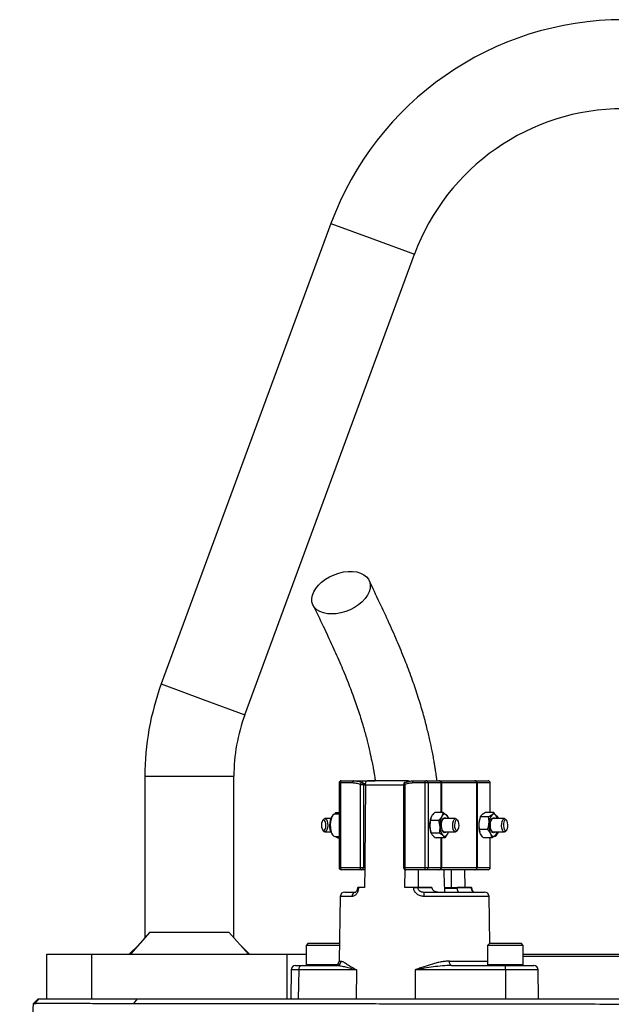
# Model space of a CAD drawing. Header units: millimetres. Extents: x 1330 to 2560, y 237 to 3790.
# Tile 7 of 8: x 1674 to 1940, y 3348 to 3790. Entities that reach past the tile are written whole.
import ezdxf

# ---------------------------------------------------------------- set-up
doc = ezdxf.new("R2010")
doc.units = ezdxf.units.MM

msp = doc.modelspace()

# ---------------------------------------------------------------- linework, layer by layer
at = {"color": 7, "linetype": 'Continuous', "lineweight": 25}
for p, q in [((1813.99, 3698.56), (1737.76, 3491.65)), ((1775.29, 3477.82), (1851.52, 3684.73)), ((1730.36, 3450.16), (1730.36, 3377.51)), ((1770.36, 3377.51), (1770.36, 3450.16)), ((1817.63, 3447.16), (1817.63, 3409.16)), ((1818.21, 3447.16), (1818.21, 3409.16)), ((1823.69, 3447.16), (1818.21, 3447.16)), ((1818.63, 3448.16), (1824.11, 3448.16)), ((1824.11, 3448.16), (1833.86, 3448.16)), ((1828.12, 3447.36), (1828.08, 3447.38)), ((1828.08, 3447.38), (1829.49, 3446.56)), ((1848.52, 3448.16), (1830.34, 3448.16)), ((1856.27, 3447.16), (1850.79, 3447.16)), ((1851.21, 3448.16), (1856.69, 3448.16)), ((1857.6, 3447.16), (1856.27, 3447.16)), ((1856.27, 3409.16), (1856.27, 3447.16)), ((1856.69, 3448.16), (1862.54, 3448.16)), ((1857.6, 3447.16), (1857.6, 3409.16)), ((1863.45, 3447.16), (1857.6, 3447.16)), ((1862.54, 3448.16), (1862.89, 3448.16)), ((1862.89, 3448.16), (1878.56, 3448.16)), ((1863.62, 3447.16), (1863.45, 3447.16)), ((1879.56, 3447.16), (1863.62, 3447.16)), ((1878.56, 3448.16), (1878.74, 3448.16)), ((1878.74, 3448.16), (1884.59, 3448.16)), ((1879.56, 3409.16), (1879.56, 3447.16)), ((1879.64, 3447.16), (1879.56, 3447.16)), ((1879.64, 3447.16), (1879.64, 3409.16)), ((1885.49, 3447.16), (1879.64, 3447.16)), ((1885.59, 3433.83), (1885.59, 3447.16)), ((1827.27, 3409.16), (1827.27, 3446.46)), ((1827.27, 3446.46), (1828.6, 3446.46)), ((1828.6, 3446.46), (1828.6, 3409.16)), ((1829.46, 3446.19), (1829.46, 3445.99)), ((1846.63, 3446.46), (1846.63, 3409.16)), ((1847.21, 3446.46), (1847.21, 3409.16)), ((1816.22, 3433.88), (1815.65, 3433.14)), ((1816.22, 3433.88), (1816.7, 3433.16)), ((1816.22, 3433.88), (1817.63, 3433.88)), ((1864.35, 3433.88), (1860.63, 3433.88)), ((1887.12, 3433.83), (1883.39, 3433.83)), ((1810.68, 3430.81), (1810.24, 3430.27)), ((1813.88, 3431.16), (1811.27, 3431.16)), ((1814.8, 3432.58), (1814.38, 3432.05)), ((1817.63, 3433.16), (1815.79, 3433.16)), ((1862.43, 3430.34), (1858.7, 3430.34)), ((1858.9, 3431.26), (1858.85, 3431.11)), ((1869.97, 3431.16), (1864.88, 3431.16)), ((1866.78, 3431.16), (1866.66, 3431.55)), ((1871, 3430.27), (1870.56, 3430.81)), ((1880.93, 3431.44), (1880.83, 3431.11)), ((1884.81, 3431.93), (1881.09, 3431.93)), ((1891.95, 3431.16), (1886.86, 3431.16)), ((1888.84, 3432.05), (1888.41, 3432.58)), ((1888.65, 3431.19), (1888.44, 3431.95)), ((1888.76, 3431.16), (1888.74, 3431.21)), ((1892.97, 3430.27), (1892.54, 3430.81)), ((1810.24, 3426.05), (1810.68, 3425.51)), ((1811.27, 3425.16), (1813.88, 3425.16)), ((1858.85, 3425.21), (1858.99, 3424.77)), ((1864.88, 3425.16), (1869.97, 3425.16)), ((1866.75, 3425.07), (1866.78, 3425.16)), ((1870.56, 3425.51), (1871, 3426.05)), ((1884.36, 3426.26), (1880.64, 3426.26)), ((1880.83, 3425.21), (1880.86, 3425.11)), ((1886.86, 3425.16), (1891.95, 3425.16)), ((1888.63, 3424.89), (1888.51, 3424.39)), ((1888.67, 3424.88), (1888.76, 3425.16)), ((1892.54, 3425.51), (1892.97, 3426.05)), ((1814.38, 3424.27), (1814.8, 3423.74)), ((1815.79, 3423.16), (1817.63, 3423.16)), ((1816.88, 3422.44), (1815.87, 3423.16)), ((1816.88, 3422.44), (1817.11, 3423.16)), ((1816.88, 3422.44), (1817.63, 3422.44)), ((1862.76, 3424.62), (1859.03, 3424.62)), ((1865.02, 3422.44), (1861.29, 3422.44)), ((1886.21, 3422.49), (1882.48, 3422.49)), ((1885.59, 3409.16), (1885.59, 3422.49)), ((1888.41, 3423.74), (1888.84, 3424.27)), ((1818.21, 3409.16), (1827.27, 3409.16)), ((1827.69, 3408.16), (1818.63, 3408.16)), ((1827.27, 3409.16), (1828.6, 3409.16)), ((1829.17, 3408.16), (1827.69, 3408.16)), ((1828.6, 3409.16), (1829.17, 3409.16)), ((1829.17, 3409.16), (1829.1, 3400.16)), ((1847.21, 3409.16), (1856.27, 3409.16)), ((1847.23, 3400.16), (1847.29, 3408.23)), ((1856.69, 3408.16), (1847.63, 3408.16)), ((1856.27, 3409.16), (1857.6, 3409.16)), ((1862.54, 3408.16), (1856.69, 3408.16)), ((1857.6, 3409.16), (1863.45, 3409.16)), ((1862.89, 3408.16), (1862.54, 3408.16)), ((1878.56, 3408.16), (1862.89, 3408.16)), ((1863.45, 3409.16), (1863.62, 3409.16)), ((1863.62, 3409.16), (1879.56, 3409.16)), ((1874.05, 3408.16), (1874.11, 3400.16)), ((1878.74, 3408.16), (1878.56, 3408.16)), ((1884.59, 3408.16), (1878.74, 3408.16)), ((1879.56, 3409.16), (1879.64, 3409.16)), ((1879.64, 3409.16), (1885.49, 3409.16)), ((1820.2, 3398.16), (1825.14, 3398.16)), ((1824.21, 3398.29), (1824.21, 3398.16)), ((1825.89, 3400.16), (1825.89, 3400.13)), ((1826.38, 3400.16), (1826.08, 3400.16)), ((1826.38, 3400.16), (1826.38, 3400.13)), ((1829.1, 3400.16), (1826.38, 3400.16)), ((1851.13, 3400.16), (1847.23, 3400.16)), ((1851.13, 3400.13), (1851.13, 3400.16)), ((1852.97, 3400.16), (1852.97, 3400.13)), ((1859.37, 3400.16), (1852.97, 3400.16)), ((1852.97, 3400.13), (1859.37, 3400.13)), ((1855.66, 3398.16), (1883.01, 3398.16)), ((1859.37, 3400.16), (1859.37, 3400.13)), ((1870.74, 3399.79), (1865.1, 3399.79)), ((1868.01, 3400.16), (1870.74, 3400.16)), ((1870.13, 3398.29), (1870.13, 3398.16)), ((1870.74, 3400.13), (1870.74, 3400.16)), ((1877.14, 3400.16), (1870.74, 3400.16)), ((1870.74, 3400.13), (1877.14, 3400.13)), ((1873.97, 3398.29), (1873.97, 3398.16)), ((1875.08, 3398.29), (1875.08, 3398.16)), ((1877.1, 3398.16), (1877.1, 3398.29)), ((1877.12, 3398.16), (1877.12, 3398.29)), ((1877.14, 3400.13), (1877.14, 3400.16)), ((1877.32, 3400.13), (1877.32, 3400.16)), ((1877.59, 3398.29), (1877.59, 3398.16)), ((1879.34, 3398.16), (1879.34, 3398.29)), ((1880.17, 3398.16), (1880.17, 3398.29)), ((1818.2, 3396.2), (1817.69, 3367.13)), ((1885.38, 3375.15), (1885.01, 3396.2)), ((1732.62, 3380.06), (1723.84, 3370.16)), ((1732.62, 3380.06), (1768.1, 3380.06)), ((1776.88, 3370.16), (1768.1, 3380.06)), ((1727.59, 3374.4), (1723.36, 3370.16)), ((1777.36, 3370.16), (1773.12, 3374.4)), ((1803.82, 3375.16), (1802.82, 3374.16)), ((1802.82, 3374.16), (1802.82, 3365.56)), ((1817.82, 3374.16), (1802.82, 3374.16)), ((1803.82, 3375.16), (1817.82, 3375.16)), ((1817.83, 3375.15), (1817.82, 3375.16)), ((1885.39, 3375.16), (1884.39, 3374.16)), ((1884.39, 3374.16), (1884.39, 3365.56)), ((1900.39, 3374.16), (1884.39, 3374.16)), ((1885.39, 3375.16), (1899.39, 3375.16)), ((1900.39, 3374.16), (1899.39, 3375.16)), ((1900.39, 3365.56), (1900.39, 3374.16)), ((1686.36, 3350.16), (1686.36, 3370.16)), ((1686.36, 3370.16), (1706.36, 3370.16)), ((1706.36, 3370.16), (1706.36, 3350.16)), ((1706.36, 3370.16), (1794.36, 3370.16)), ((1794.36, 3350.16), (1794.36, 3370.16)), ((1794.36, 3370.16), (1802.82, 3370.16)), ((1900.39, 3370.16), (1945.36, 3370.16)), ((1945.36, 3369.16), (1900.39, 3369.16)), ((1796.12, 3363.2), (1795.89, 3350.16)), ((1798.12, 3365.16), (1801.04, 3365.16)), ((1799.5, 3363.2), (1799.32, 3350.16)), ((1825.43, 3363.2), (1799.5, 3363.2)), ((1801.04, 3365.16), (1816.55, 3365.16)), ((1825.43, 3363.2), (1825.26, 3350.16)), ((1851.83, 3363.2), (1851.83, 3350.16)), ((1892.49, 3363.2), (1851.83, 3363.2)), ((1868.15, 3365.16), (1892.47, 3365.16)), ((1892.47, 3365.16), (1905.09, 3365.16)), ((1892.49, 3363.2), (1892.49, 3350.16)), ((1907.32, 3350.16), (1907.09, 3363.2)), ((1680.26, 3348.07), (1682.36, 3350.16)), ((1680.87, 3348.12), (1682.9, 3350.16)), ((1682.36, 3350.16), (1682.9, 3350.16)), ((1682.9, 3350.16), (1727.1, 3350.16)), ((1725.44, 3348.12), (1727.1, 3350.16)), ((1727.1, 3350.16), (2201.42, 3350.16)), ((1674.12, 3210.16), (1680.26, 3348.07))]:
    msp.add_line(p, q, dxfattribs=at)
at = {"color": 1, "linetype": 'Continuous', "lineweight": 25}
for p, q in [((1813.99, 3698.56), (1832.76, 3691.65)), ((1832.76, 3691.65), (1851.52, 3684.73)), ((1737.76, 3491.65), (1756.52, 3484.73)), ((1756.52, 3484.73), (1775.29, 3477.82)), ((1730.36, 3450.16), (1750.36, 3450.16)), ((1750.36, 3450.16), (1770.36, 3450.16)), ((1818.21, 3447.16), (1817.63, 3447.16)), ((1863.45, 3433.88), (1863.45, 3447.16)), ((1863.62, 3447.16), (1863.62, 3433.88)), ((1885.49, 3433.83), (1885.49, 3447.16)), ((1885.59, 3447.16), (1885.49, 3447.16)), ((1846.63, 3446.19), (1829.46, 3446.19)), ((1846.63, 3446.46), (1847.21, 3446.46)), ((1863.45, 3409.16), (1863.45, 3422.44)), ((1863.62, 3422.44), (1863.62, 3409.16)), ((1885.49, 3409.16), (1885.49, 3422.49)), ((1817.63, 3409.16), (1818.21, 3409.16)), ((1846.63, 3409.16), (1847.21, 3409.16)), ((1885.49, 3409.16), (1885.59, 3409.16)), ((1865.19, 3400.13), (1870.74, 3400.13)), ((1823.46, 3396.2), (1818.2, 3396.2)), ((1885.01, 3396.2), (1855.92, 3396.2)), ((1817.69, 3367.13), (1818.51, 3367.13)), ((1867.23, 3367.13), (1884.39, 3367.13)), ((1799.5, 3363.2), (1796.12, 3363.2)), ((1802.82, 3365.56), (1816.89, 3365.56)), ((1884.39, 3365.56), (1900.39, 3365.56)), ((1907.09, 3363.2), (1892.49, 3363.2))]:
    msp.add_line(p, q, dxfattribs=at)
at = {"color": 7, "linetype": 'Continuous', "lineweight": 25, "flags": 128}
for points in [[(1814.34, 3523.1), (1812.4, 3523.23), (1810.61, 3523.6), (1809.03, 3524.2), (1807.69, 3525.02), (1806.63, 3526.04), (1805.89, 3527.24), (1805.47, 3528.57), (1805.38, 3530.01), (1805.64, 3531.52), (1806.23, 3533.06), (1807.14, 3534.59), (1808.34, 3536.07), (1809.81, 3537.46), (1811.5, 3538.73), (1813.37, 3539.84), (1815.38, 3540.76), (1817.47, 3541.48), (1819.58, 3541.97), (1821.67, 3542.21), (1823.67, 3542.21), (1825.55, 3541.97), (1827.24, 3541.48), (1828.7, 3540.76), (1829.9, 3539.84), (1830.8, 3538.73), (1831.39, 3537.46), (1831.64, 3536.07), (1831.56, 3534.59), (1831.13, 3533.06), (1830.38, 3531.52), (1829.32, 3530.01), (1827.98, 3528.57), (1826.4, 3527.24), (1824.61, 3526.04), (1822.66, 3525.02), (1820.61, 3524.2), (1818.5, 3523.6), (1816.39, 3523.23), (1814.34, 3523.1)], [(1818.63, 3448.16), (1818.55, 3448.14), (1818.47, 3448.08), (1818.39, 3447.99), (1818.33, 3447.87), (1818.28, 3447.72), (1818.24, 3447.54), (1818.21, 3447.36), (1818.21, 3447.16)], [(1824.11, 3448.16), (1824.03, 3448.14), (1823.95, 3448.08), (1823.88, 3447.99), (1823.81, 3447.87), (1823.76, 3447.72), (1823.72, 3447.54), (1823.7, 3447.36), (1823.69, 3447.16)], [(1827.27, 3446.46), (1827.35, 3446.66), (1827.44, 3446.86), (1827.55, 3447.04), (1827.66, 3447.18), (1827.78, 3447.3), (1827.89, 3447.37), (1827.99, 3447.4), (1828.08, 3447.38)], [(1847.4, 3447.38), (1847.3, 3447.4), (1847.25, 3447.39)], [(1850.79, 3447.16), (1850.8, 3447.36), (1850.82, 3447.54), (1850.86, 3447.72), (1850.91, 3447.87), (1850.98, 3447.99), (1851.05, 3448.08), (1851.13, 3448.14), (1851.21, 3448.16)], [(1856.27, 3447.16), (1856.28, 3447.36), (1856.3, 3447.54), (1856.34, 3447.72), (1856.39, 3447.87), (1856.46, 3447.99), (1856.53, 3448.08), (1856.61, 3448.14), (1856.69, 3448.16)], [(1829.46, 3445.99), (1829.19, 3411.78), (1829.17, 3409.16)], [(1809.7, 3428.26), (1809.76, 3427.34), (1809.97, 3426.54), (1810.29, 3425.99), (1810.67, 3425.78), (1811.06, 3425.92), (1811.4, 3426.41), (1811.63, 3427.16), (1811.72, 3428.07), (1811.66, 3428.99), (1811.45, 3429.78), (1811.13, 3430.33), (1810.75, 3430.55), (1810.36, 3430.4), (1810.03, 3429.91), (1809.8, 3429.16), (1809.7, 3428.26)], [(1810.68, 3430.81), (1810.68, 3430.82), (1811.1, 3431.13), (1811.54, 3431.09), (1811.94, 3430.7), (1812.27, 3430), (1812.47, 3429.07), (1812.53, 3428.04), (1812.44, 3427.02), (1812.21, 3426.14), (1811.86, 3425.51), (1811.44, 3425.19), (1811, 3425.23), (1810.68, 3425.51)], [(1815.79, 3433.16), (1815.44, 3433.09), (1814.89, 3432.69), (1814.41, 3431.95), (1814.03, 3430.93), (1813.78, 3429.7), (1813.67, 3428.36)], [(1863.67, 3427.7), (1863.68, 3428.82), (1863.85, 3429.86), (1864.15, 3430.73), (1864.55, 3431.31), (1865.01, 3431.55), (1865.48, 3431.43), (1865.76, 3431.16)], [(1865.89, 3432.79), (1865.63, 3433), (1865.35, 3433.12), (1865.08, 3433.16), (1864.8, 3433.11), (1864.53, 3432.98), (1864.27, 3432.77), (1864.02, 3432.48), (1863.79, 3432.11)], [(1868.7, 3428.28), (1868.8, 3429.3), (1869.03, 3430.18), (1869.38, 3430.82), (1869.8, 3431.13), (1870.24, 3431.09), (1870.56, 3430.81)], [(1869.52, 3428.26), (1869.58, 3427.34), (1869.79, 3426.54), (1870.1, 3425.99), (1870.49, 3425.78), (1870.88, 3425.92), (1871.21, 3426.41), (1871.44, 3427.16), (1871.54, 3428.07), (1871.47, 3428.99), (1871.27, 3429.78), (1870.95, 3430.33), (1870.57, 3430.55), (1870.18, 3430.4), (1869.84, 3429.91), (1869.61, 3429.16), (1869.52, 3428.26)], [(1887.74, 3425.16), (1887.54, 3424.95), (1887.07, 3424.76), (1886.61, 3424.94), (1886.19, 3425.47), (1885.87, 3426.29), (1885.68, 3427.31), (1885.63, 3428.42), (1885.75, 3429.51), (1886, 3430.45), (1886.38, 3431.14), (1886.82, 3431.51), (1887.29, 3431.51), (1887.74, 3431.16)], [(1888.44, 3431.95), (1888.22, 3432.34), (1887.98, 3432.66), (1887.73, 3432.91), (1887.46, 3433.07), (1887.18, 3433.15), (1886.91, 3433.15), (1886.63, 3433.06), (1886.37, 3432.88)], [(1888.77, 3431.11), (1888.64, 3431.49), (1888.44, 3431.95)], [(1888.84, 3432.05), (1889.04, 3431.76), (1889.33, 3431.16)], [(1890.69, 3427.85), (1890.72, 3428.89), (1890.9, 3429.84), (1891.2, 3430.59), (1891.6, 3431.05), (1892.04, 3431.15), (1892.47, 3430.9), (1892.54, 3430.81)], [(1891.5, 3427.92), (1891.62, 3427.03), (1891.87, 3426.31), (1892.21, 3425.87), (1892.61, 3425.79), (1892.98, 3426.06), (1893.29, 3426.65), (1893.47, 3427.48), (1893.51, 3428.4), (1893.39, 3429.29), (1893.14, 3430.01), (1892.79, 3430.45), (1892.4, 3430.53), (1892.02, 3430.26), (1891.72, 3429.67), (1891.54, 3428.84), (1891.5, 3427.92)], [(1813.67, 3428.36), (1813.73, 3427), (1813.94, 3425.73), (1814.28, 3424.64), (1814.74, 3423.82), (1815.27, 3423.31), (1815.79, 3423.16)], [(1865.76, 3425.16), (1865.4, 3424.85), (1864.93, 3424.79), (1864.47, 3425.09), (1864.09, 3425.73), (1863.81, 3426.63), (1863.67, 3427.7)], [(1870.56, 3425.51), (1870.56, 3425.51), (1870.14, 3425.19), (1869.7, 3425.23), (1869.29, 3425.62), (1868.97, 3426.32), (1868.76, 3427.25), (1868.7, 3428.28)], [(1887.43, 3423.16), (1887.79, 3423.23), (1888.33, 3423.64), (1888.82, 3424.39), (1889.12, 3425.16)], [(1892.54, 3425.51), (1892.29, 3425.27), (1891.86, 3425.17), (1891.43, 3425.42), (1891.06, 3426.01), (1890.81, 3426.85), (1890.69, 3427.85)], [(1864.29, 3423.53), (1864.55, 3423.32), (1864.82, 3423.2), (1865.1, 3423.16), (1865.38, 3423.21), (1865.65, 3423.34), (1865.91, 3423.55), (1866.16, 3423.84), (1866.38, 3424.21)], [(1885.69, 3424.37), (1885.91, 3423.98), (1886.15, 3423.66), (1886.4, 3423.41), (1886.67, 3423.25), (1886.95, 3423.17), (1887.22, 3423.17), (1887.5, 3423.27), (1887.76, 3423.44)], [(1818.21, 3409.16), (1818.21, 3408.97), (1818.24, 3408.78), (1818.28, 3408.61), (1818.33, 3408.45), (1818.39, 3408.33), (1818.47, 3408.24), (1818.55, 3408.18), (1818.63, 3408.16)], [(1827.69, 3408.16), (1827.61, 3408.18), (1827.53, 3408.24), (1827.46, 3408.33), (1827.39, 3408.45), (1827.34, 3408.61), (1827.3, 3408.78), (1827.28, 3408.97), (1827.27, 3409.16)], [(1847.63, 3408.16), (1847.55, 3408.18), (1847.47, 3408.24), (1847.4, 3408.33), (1847.33, 3408.45), (1847.28, 3408.61), (1847.24, 3408.78), (1847.22, 3408.97), (1847.21, 3409.16)], [(1853.33, 3400.16), (1853.29, 3404.92), (1853.27, 3408.16)], [(1856.69, 3408.16), (1856.61, 3408.18), (1856.53, 3408.24), (1856.46, 3408.33), (1856.39, 3408.45), (1856.34, 3408.61), (1856.3, 3408.78), (1856.28, 3408.97), (1856.27, 3409.16)], [(1868.08, 3408.16), (1868.05, 3404.92), (1868.01, 3400.16)], [(1868.15, 3365.16), (1867.97, 3365.2), (1867.8, 3365.31), (1867.64, 3365.49), (1867.5, 3365.73), (1867.39, 3366.03), (1867.3, 3366.37), (1867.25, 3366.74), (1867.23, 3367.13)]]:
    msp.add_lwpolyline(points, dxfattribs=at)
at = {"color": 1, "linetype": 'Continuous', "lineweight": 25, "flags": 128}
for points in [[(1847.25, 3447.39), (1847.22, 3447.37), (1847.16, 3447.3), (1847.12, 3447.18), (1847.1, 3447.04), (1847.11, 3446.86), (1847.15, 3446.66), (1847.21, 3446.46)], [(1825.89, 3400.13), (1825.89, 3400.13), (1825.91, 3400.13), (1825.97, 3400.13), (1826.07, 3400.13), (1826.2, 3400.13), (1826.38, 3400.13)]]:
    msp.add_lwpolyline(points, dxfattribs=at)
at = {"color": 7, "linetype": 'Continuous', "lineweight": 25}
for centre, radius, start, end in [((1945.36, 3650.16), 140, 20.2253, 159.7747), ((1945.36, 3650.16), 100, 20.2253, 159.7747), ((1850.36, 3450.16), 120, 159.7747, 180), ((1850.36, 3450.16), 80, 159.7747, 180), ((1818.63, 3447.16), 1, 90, 180), ((1827.69, 3446.46), 1, 64.3345, 67.9451), ((1847.63, 3446.46), 1, 112.0549, 180), ((1856.64, 3447.21), 0.957, 357.3247, 87.0479), ((1862.49, 3447.21), 0.957, 357.3247, 87.0479), ((1862.73, 3447.28), 0.898, 352.6197, 79.9172), ((1878.56, 3447.16), 0.996, 359.7741, 89.7723), ((1878.69, 3447.21), 0.957, 357.3247, 87.0479), ((1884.59, 3447.16), 1, 0, 90), ((1884.54, 3447.21), 0.957, 357.3247, 87.0479), ((1819.74, 3428.63), 6.36, 147.4686, 182.6854), ((1868.96, 3428.2), 10.52, 163.9279, 183.8963), ((1872.13, 3428.29), 9.17, 155.3697, 185.0628), ((1865.33, 3429.77), 1.47, 107.98, 169.1703), ((1862.84, 3430.06), 4.1, 14.8909, 41.873), ((1891.1, 3428.15), 10.68, 174.933, 195.9486), ((1889.78, 3428.43), 9.35, 163.3235, 175.919), ((1894.54, 3428.09), 9.61, 174.0264, 202.7831), ((1890.79, 3429.13), 5.8, 139.6619, 180.346), ((1887.31, 3429.77), 1.47, 107.9833, 169.1856), ((1885.02, 3430.02), 4.26, 15.6036, 37.1113), ((1820.15, 3427.83), 6.79, 175.7411, 211.6503), ((1868.11, 3427.96), 9.66, 182.8275, 196.5207), ((1869.35, 3427.38), 6.35, 179.0491, 217.2551), ((1865.33, 3426.56), 1.47, 190.8297, 252.02), ((1861.34, 3426.87), 5.7, 332.2291, 343.1384), ((1887.31, 3426.56), 1.47, 190.8145, 252.0167), ((1885, 3426.19), 3.9, 315.1638, 345.4967), ((1886.03, 3426.4), 3.52, 322.7544, 339.3893), ((1818.63, 3409.16), 1, 180, 270), ((1827.64, 3409.12), 0.957, 272.9521, 2.6753), ((1847.63, 3409.16), 1, 180, 270), ((1856.64, 3409.12), 0.957, 272.9521, 2.6753), ((1862.49, 3409.12), 0.957, 272.9521, 2.6753), ((1862.73, 3409.05), 0.898, 280.0828, 7.3803), ((1878.56, 3409.16), 0.996, 270.2277, 0.2259), ((1878.69, 3409.12), 0.957, 272.9521, 2.6753), ((1884.59, 3409.16), 1, 270, 0), ((1884.54, 3409.12), 0.957, 272.9521, 2.6753), ((1820.2, 3396.16), 2, 90, 179), ((1825.31, 3396.31), 1.86, 95.1923, 183.5831), ((1852.05, 3339.36), 60.77, 89.1323, 90.8677), ((1851.95, 3396.67), 4, 353.1599, 21.8134), ((1883.01, 3396.16), 2, 1, 90), ((1815.69, 3367.16), 2, 270, 359), ((1816.53, 3367.14), 1.98, 270.6876, 359.7031), ((1798.12, 3363.16), 2, 90, 179), ((1801.3, 3363.37), 1.81, 98.2078, 185.6181), ((1803.22, 3365.56), 0.4, 180, 270), ((1884.79, 3365.56), 0.4, 180, 270), ((1816.75, 3363.68), 75.74, 359.6326, 1.1193), ((1899.99, 3365.56), 0.4, 270, 0), ((1905.09, 3363.16), 2, 1, 90)]:
    msp.add_arc(centre, radius, start, end, dxfattribs=at)
at = {"color": 1, "linetype": 'Continuous', "lineweight": 25}
for centre, radius, start, end in [((1827.71, 3446.57), 0.891, 352.8679, 62.5299), ((1877.03, 3406.27), 6.15, 271.0206, 272.7648)]:
    msp.add_arc(centre, radius, start, end, dxfattribs=at)
at = {"color": 7, "linetype": 'Continuous', "lineweight": 25}
for points, knots in [([(1861.67, 3448.16), (1861.58, 3448.81), (1861.38, 3450.35), (1861.06, 3452.49), (1860.73, 3454.58), (1860.39, 3456.59), (1859.97, 3458.95), (1859.32, 3462.3), (1858.38, 3466.77), (1857.03, 3472.41), (1855.32, 3478.84), (1853.18, 3485.93), (1850.61, 3493.58), (1847.57, 3501.68), (1844.07, 3510.2), (1840.12, 3519.13), (1835.76, 3528.5), (1832.69, 3534.88), (1831.11, 3538.18)], [0, 0, 0, 0, 0.017755, 0.041783, 0.058729, 0.075491, 0.09752, 0.124827, 0.170585, 0.226164, 0.291445, 0.36609, 0.449746, 0.542337, 0.643751, 0.753769, 0.872422, 1, 1, 1, 1]), ([(1805.92, 3527.16), (1807.45, 3524), (1810.39, 3517.91), (1814.56, 3508.99), (1818.3, 3500.6), (1821.58, 3492.69), (1824.39, 3485.28), (1826.74, 3478.39), (1828.67, 3472.08), (1830.21, 3466.42), (1831.4, 3461.48), (1832.26, 3457.49), (1832.86, 3454.42), (1833.26, 3452.19), (1833.6, 3450.18), (1833.8, 3448.88), (1833.91, 3448.16)], [0, 0, 0, 0, 0.1389462, 0.2671598, 0.3844372, 0.4907683, 0.5862231, 0.6710377, 0.7455101, 0.8098253, 0.864116, 0.9085071, 0.9380013, 0.9607061, 0.9780519, 1, 1, 1, 1]), ([(1827.27, 3446.46), (1826.69, 3446.69), (1826.1, 3446.87), (1824.91, 3447.1), (1824.3, 3447.16), (1823.69, 3447.16)], [0, 0, 0, 0, 0.5, 0.5, 1, 1, 1, 1]), ([(1824.11, 3448.16), (1824.79, 3448.16), (1825.46, 3448.09), (1826.79, 3447.83), (1827.44, 3447.64), (1828.08, 3447.38)], [0, 0, 0, 0, 0.5, 0.5, 1, 1, 1, 1]), ([(1829.46, 3446.19), (1829.46, 3446.33), (1829.47, 3446.46), (1829.49, 3446.73), (1829.51, 3446.85), (1829.59, 3447.22), (1829.66, 3447.44), (1829.78, 3447.71), (1829.83, 3447.79), (1829.93, 3447.93), (1829.98, 3447.98), (1830.14, 3448.12), (1830.26, 3448.16), (1830.37, 3448.16)], [0, 0, 0, 0, 0.125, 0.125, 0.25, 0.25, 0.5, 0.5, 0.625, 0.625, 0.75, 0.75, 1, 1, 1, 1]), ([(1850.79, 3447.16), (1850.17, 3447.16), (1849.57, 3447.1), (1848.37, 3446.87), (1847.79, 3446.69), (1847.21, 3446.46)], [0, 0, 0, 0, 0.5, 0.5, 1, 1, 1, 1]), ([(1847.4, 3447.38), (1848.01, 3447.64), (1848.64, 3447.84), (1849.91, 3448.09), (1850.55, 3448.16), (1851.21, 3448.16)], [0, 0, 0, 0, 0.5, 0.5, 1, 1, 1, 1]), ([(1848.5, 3448.16), (1848.43, 3448.15), (1848.26, 3448.13), (1848.02, 3447.94), (1847.9, 3447.65), (1847.85, 3447.53)], [0, 0, 0, 0, 0.266292, 0.706254, 1, 1, 1, 1]), ([(1849.13, 3447.9), (1849, 3448), (1848.79, 3448.15), (1848.57, 3448.16), (1848.5, 3448.16)], [0, 0, 0, 0, 0.644397, 1, 1, 1, 1]), ([(1859.26, 3432.11), (1859.34, 3432.26), (1859.44, 3432.41), (1859.64, 3432.71), (1859.74, 3432.86), (1860.09, 3433.3), (1860.35, 3433.59), (1860.63, 3433.88)], [0, 0, 0, 0, 0.25, 0.25, 0.5, 0.5, 1, 1, 1, 1]), ([(1883.39, 3433.83), (1883.08, 3433.68), (1882.79, 3433.52), (1882.26, 3433.2), (1882.03, 3433.04), (1881.84, 3432.88)], [0, 0, 0, 0, 0.5, 0.5, 1, 1, 1, 1]), ([(1887.12, 3433.83), (1887.05, 3433.68), (1886.96, 3433.52), (1886.72, 3433.2), (1886.56, 3433.04), (1886.37, 3432.88)], [0, 0, 0, 0, 0.5, 0.5, 1, 1, 1, 1]), ([(1888.44, 3431.95), (1888.37, 3432.11), (1888.28, 3432.27), (1888.08, 3432.59), (1887.98, 3432.75), (1887.64, 3433.22), (1887.39, 3433.53), (1887.12, 3433.83)], [0, 0, 0, 0, 0.25, 0.25, 0.5, 0.5, 1, 1, 1, 1]), ([(1858.46, 3427.48), (1858.44, 3427.97), (1858.45, 3428.46), (1858.53, 3429.41), (1858.61, 3429.88), (1858.7, 3430.34)], [0, 0, 0, 0, 0.5, 0.5, 1, 1, 1, 1]), ([(1863.79, 3432.11), (1863.71, 3431.96), (1863.62, 3431.81), (1863.42, 3431.51), (1863.31, 3431.36), (1862.97, 3430.92), (1862.71, 3430.63), (1862.43, 3430.34)], [0, 0, 0, 0, 0.25, 0.25, 0.5, 0.5, 1, 1, 1, 1]), ([(1863, 3427.48), (1862.97, 3427.97), (1862.9, 3428.46), (1862.7, 3429.41), (1862.57, 3429.88), (1862.43, 3430.34)], [0, 0, 0, 0, 0.5, 0.5, 1, 1, 1, 1]), ([(1865.89, 3432.79), (1865.98, 3432.7), (1866.07, 3432.6), (1866.22, 3432.42), (1866.29, 3432.33), (1866.47, 3432.06), (1866.55, 3431.88), (1866.61, 3431.7)], [0, 0, 0, 0, 0.25, 0.25, 0.5, 0.5, 1, 1, 1, 1]), ([(1880.46, 3429.09), (1880.44, 3428.85), (1880.43, 3428.61), (1880.43, 3428.13), (1880.44, 3427.89), (1880.48, 3427.18), (1880.55, 3426.72), (1880.64, 3426.26)], [0, 0, 0, 0, 0.25, 0.25, 0.5, 0.5, 1, 1, 1, 1]), ([(1881.84, 3432.88), (1881.64, 3432.72), (1881.48, 3432.56), (1881.24, 3432.24), (1881.15, 3432.08), (1881.09, 3431.93)], [0, 0, 0, 0, 0.5, 0.5, 1, 1, 1, 1]), ([(1886.37, 3432.88), (1886.17, 3432.72), (1885.94, 3432.56), (1885.41, 3432.24), (1885.12, 3432.08), (1884.81, 3431.93)], [0, 0, 0, 0, 0.5, 0.5, 1, 1, 1, 1]), ([(1884.99, 3429.09), (1885.01, 3429.33), (1885.02, 3429.57), (1885.02, 3430.05), (1885.01, 3430.29), (1884.96, 3431), (1884.9, 3431.47), (1884.81, 3431.93)], [0, 0, 0, 0, 0.25, 0.25, 0.5, 0.5, 1, 1, 1, 1]), ([(1859.03, 3424.62), (1858.88, 3425.09), (1858.75, 3425.56), (1858.56, 3426.52), (1858.49, 3427), (1858.46, 3427.48)], [0, 0, 0, 0, 0.5, 0.5, 1, 1, 1, 1]), ([(1862.76, 3424.62), (1862.85, 3425.09), (1862.93, 3425.56), (1863.01, 3426.52), (1863.02, 3427), (1863, 3427.48)], [0, 0, 0, 0, 0.5, 0.5, 1, 1, 1, 1]), ([(1866.38, 3424.21), (1866.41, 3424.25), (1866.57, 3424.55), (1866.63, 3424.84), (1866.68, 3425.09)], [0, 0, 0, 0, 0.140916, 1, 1, 1, 1]), ([(1881.16, 3424.37), (1881.08, 3424.53), (1881.01, 3424.69), (1880.89, 3425.01), (1880.84, 3425.17), (1880.71, 3425.64), (1880.66, 3425.95), (1880.64, 3426.26)], [0, 0, 0, 0, 0.25, 0.25, 0.5, 0.5, 1, 1, 1, 1]), ([(1859.76, 3423.53), (1859.86, 3423.44), (1859.96, 3423.35), (1860.19, 3423.16), (1860.31, 3423.07), (1860.7, 3422.8), (1860.99, 3422.62), (1861.29, 3422.44)], [0, 0, 0, 0, 0.25, 0.25, 0.5, 0.5, 1, 1, 1, 1]), ([(1864.29, 3423.53), (1864.2, 3423.62), (1864.09, 3423.72), (1863.86, 3423.9), (1863.74, 3423.99), (1863.35, 3424.26), (1863.06, 3424.44), (1862.76, 3424.62)], [0, 0, 0, 0, 0.25, 0.25, 0.5, 0.5, 1, 1, 1, 1]), ([(1885.69, 3424.37), (1885.77, 3424.21), (1885.83, 3424.05), (1885.95, 3423.73), (1886, 3423.58), (1886.13, 3423.11), (1886.18, 3422.8), (1886.21, 3422.49)], [0, 0, 0, 0, 0.25, 0.25, 0.5, 0.5, 1, 1, 1, 1]), ([(1887.76, 3423.44), (1887.57, 3423.28), (1887.33, 3423.12), (1886.81, 3422.8), (1886.51, 3422.64), (1886.21, 3422.49)], [0, 0, 0, 0, 0.5, 0.5, 1, 1, 1, 1]), ([(1888.51, 3424.39), (1888.45, 3424.24), (1888.36, 3424.08), (1888.11, 3423.76), (1887.96, 3423.6), (1887.76, 3423.44)], [0, 0, 0, 0, 0.5, 0.5, 1, 1, 1, 1]), ([(1865.15, 3398.16), (1865.07, 3400.77), (1864.96, 3404.11), (1864.81, 3407.44), (1864.78, 3408.16)], [0, 0, 0, 0, 0.782511, 1, 1, 1, 1]), ([(1826.38, 3400.13), (1826.37, 3399.84), (1826.34, 3399.55), (1826.24, 3399), (1826.16, 3398.73), (1825.98, 3398.23), (1825.87, 3397.99), (1825.62, 3397.56), (1825.49, 3397.37), (1825.2, 3397.03), (1825.04, 3396.88), (1824.73, 3396.62), (1824.57, 3396.52), (1824.25, 3396.36), (1824.09, 3396.29), (1823.77, 3396.22), (1823.61, 3396.2), (1823.46, 3396.2)], [0, 0, 0, 0, 0.125, 0.125, 0.25, 0.25, 0.375, 0.375, 0.5, 0.5, 0.625, 0.625, 0.75, 0.75, 0.875, 0.875, 1, 1, 1, 1]), ([(1825.88, 3400.13), (1825.87, 3399.98), (1825.86, 3399.59), (1825.71, 3399.04), (1825.47, 3398.54), (1825.21, 3398.23), (1825.06, 3398.15), (1825.08, 3398.16), (1825.09, 3398.16)], [0, 0, 0, 0, 0.121238, 0.294154, 0.477387, 0.680878, 0.915796, 1, 1, 1, 1]), ([(1825.91, 3400.16), (1825.92, 3400.16), (1825.92, 3400.16), (1826.13, 3400.16), (1826.32, 3400.16), (1826.38, 3400.16)], [0, 0, 0, 0, 0.334921, 0.807755, 1, 1, 1, 1]), ([(1851.13, 3400.16), (1851.33, 3400.16), (1851.51, 3400.16), (1851.88, 3400.16), (1852.06, 3400.16), (1852.38, 3400.16), (1852.53, 3400.16), (1852.78, 3400.16), (1852.89, 3400.16), (1852.97, 3400.16)], [0, 0, 0, 0, 0.25, 0.25, 0.5, 0.5, 0.75, 0.75, 1, 1, 1, 1]), ([(1855.92, 3396.2), (1855.35, 3396.2), (1854.79, 3396.27), (1853.96, 3396.52), (1853.69, 3396.62), (1853.18, 3396.88), (1852.94, 3397.02), (1852.59, 3397.28), (1852.48, 3397.37), (1852.26, 3397.57), (1852.16, 3397.67), (1851.88, 3397.99), (1851.71, 3398.22), (1851.43, 3398.73), (1851.33, 3398.99), (1851.18, 3399.55), (1851.14, 3399.84), (1851.13, 3400.13)], [0, 0, 0, 0, 0.25, 0.25, 0.375, 0.375, 0.5, 0.5, 0.5625, 0.5625, 0.625, 0.625, 0.75, 0.75, 0.875, 0.875, 1, 1, 1, 1]), ([(1852.97, 3400.13), (1852.97, 3399.96), (1853, 3399.8), (1853.1, 3399.49), (1853.18, 3399.35), (1853.36, 3399.08), (1853.46, 3398.97), (1853.69, 3398.76), (1853.82, 3398.66), (1854.09, 3398.51), (1854.22, 3398.44), (1854.51, 3398.33), (1854.65, 3398.29), (1855.08, 3398.19), (1855.37, 3398.16), (1855.66, 3398.16)], [0, 0, 0, 0, 0.125, 0.125, 0.25, 0.25, 0.375, 0.375, 0.5, 0.5, 0.625, 0.625, 0.75, 0.75, 1, 1, 1, 1]), ([(1859.44, 3399.79), (1859.48, 3399.63), (1859.54, 3399.49), (1859.71, 3399.22), (1859.81, 3399.09), (1860.13, 3398.77), (1860.39, 3398.61), (1860.93, 3398.37), (1861.2, 3398.29), (1861.76, 3398.18), (1862.03, 3398.16), (1862.31, 3398.16)], [0, 0, 0, 0, 0.125, 0.125, 0.25, 0.25, 0.5, 0.5, 0.75, 0.75, 1, 1, 1, 1]), ([(1871.43, 3398.16), (1871.39, 3398.16), (1871.34, 3398.18), (1871.22, 3398.28), (1871.16, 3398.36), (1871.06, 3398.55), (1871.02, 3398.62), (1870.95, 3398.78), (1870.92, 3398.88), (1870.85, 3399.09), (1870.82, 3399.21), (1870.77, 3399.48), (1870.75, 3399.63), (1870.74, 3399.79)], [0, 0, 0, 0, 0.25, 0.25, 0.5, 0.5, 0.625, 0.625, 0.75, 0.75, 0.875, 0.875, 1, 1, 1, 1]), ([(1877.14, 3400.16), (1877.22, 3400.16), (1877.34, 3400.16), (1877.31, 3400.16), (1877.3, 3400.16)], [0, 0, 0, 0, 0.773787, 1, 1, 1, 1]), ([(1878.07, 3398.16), (1878, 3398.16), (1877.92, 3398.19), (1877.74, 3398.33), (1877.64, 3398.43), (1877.5, 3398.67), (1877.45, 3398.76), (1877.36, 3398.97), (1877.31, 3399.09), (1877.24, 3399.35), (1877.2, 3399.49), (1877.16, 3399.8), (1877.14, 3399.96), (1877.14, 3400.13)], [0, 0, 0, 0, 0.25, 0.25, 0.5, 0.5, 0.625, 0.625, 0.75, 0.75, 0.875, 0.875, 1, 1, 1, 1]), ([(1878.13, 3398.16), (1878.13, 3398.16), (1878.15, 3398.15), (1877.98, 3398.25), (1877.71, 3398.6), (1877.46, 3399.17), (1877.33, 3399.7), (1877.34, 3400.04), (1877.34, 3400.13)], [0, 0, 0, 0, 0.102796, 0.332029, 0.563234, 0.743423, 0.925253, 1, 1, 1, 1]), ([(1818.51, 3367.13), (1818.66, 3367.13), (1818.83, 3367.08), (1819.21, 3366.94), (1819.42, 3366.84), (1820.09, 3366.48), (1820.61, 3366.15), (1821.49, 3365.59), (1821.8, 3365.4), (1822.44, 3364.98), (1822.78, 3364.77), (1823.49, 3364.33), (1823.86, 3364.11), (1824.43, 3363.77), (1824.63, 3363.66), (1825.02, 3363.43), (1825.23, 3363.31), (1825.43, 3363.2)], [0, 0, 0, 0, 0.125, 0.125, 0.25, 0.25, 0.5, 0.5, 0.625, 0.625, 0.75, 0.75, 0.875, 0.875, 0.9375, 0.9375, 1, 1, 1, 1]), ([(1867.23, 3367.13), (1866.61, 3367.13), (1865.99, 3367.08), (1864.74, 3366.94), (1864.11, 3366.84), (1862.84, 3366.6), (1862.2, 3366.46), (1860.91, 3366.14), (1860.26, 3365.97), (1858.32, 3365.41), (1857.03, 3364.99), (1855.09, 3364.34), (1854.44, 3364.11), (1853.46, 3363.77), (1853.13, 3363.66), (1852.64, 3363.48), (1852.48, 3363.43), (1852.15, 3363.31), (1851.99, 3363.25), (1851.83, 3363.2)], [0, 0, 0, 0, 0.125, 0.125, 0.25, 0.25, 0.375, 0.375, 0.5, 0.5, 0.75, 0.75, 0.875, 0.875, 0.9375, 0.9375, 0.96875, 0.96875, 1, 1, 1, 1]), ([(1816.55, 3365.16), (1816.85, 3365.16), (1817.16, 3365.14), (1817.8, 3365.07), (1818.12, 3365.01), (1819.13, 3364.83), (1819.84, 3364.67), (1821.33, 3364.29), (1822.11, 3364.09), (1823.73, 3363.65), (1824.56, 3363.42), (1825.43, 3363.2)], [0, 0, 0, 0, 0.125, 0.125, 0.25, 0.25, 0.5, 0.5, 0.75, 0.75, 1, 1, 1, 1]), ([(1868.15, 3365.16), (1866.81, 3365.16), (1865.46, 3365.08), (1862.75, 3364.83), (1861.38, 3364.67), (1858.66, 3364.29), (1857.29, 3364.09), (1855.25, 3363.76), (1854.56, 3363.65), (1853.19, 3363.42), (1852.51, 3363.31), (1851.83, 3363.2)], [0, 0, 0, 0, 0.25, 0.25, 0.5, 0.5, 0.75, 0.75, 0.875, 0.875, 1, 1, 1, 1]), ([(1680.26, 3348.07), (1680.29, 3348.07), (1680.35, 3348.06), (1680.48, 3348.08), (1680.51, 3348.09), (1680.58, 3348.1), (1680.61, 3348.1), (1680.72, 3348.11), (1680.79, 3348.12), (1680.87, 3348.12)], [0, 0, 0, 0, 0.5, 0.5, 0.625, 0.625, 0.75, 0.75, 1, 1, 1, 1]), ([(1680.87, 3348.12), (1680.96, 3348.13), (1681.06, 3348.13), (1681.29, 3348.13), (1681.42, 3348.13), (1681.83, 3348.14), (1682.15, 3348.14), (1683.26, 3348.15), (1684.2, 3348.15), (1687.55, 3348.16), (1690.54, 3348.16), (1695.22, 3348.15), (1696.21, 3348.15), (1697.76, 3348.15), (1698.29, 3348.15), (1699.37, 3348.15), (1699.92, 3348.15), (1702.74, 3348.15), (1705.17, 3348.14), (1712.98, 3348.13), (1718.86, 3348.13), (1725.44, 3348.12)], [0, 0, 0, 0, 0.03125, 0.03125, 0.0625, 0.0625, 0.125, 0.125, 0.25, 0.25, 0.5, 0.5, 0.5625, 0.5625, 0.59375, 0.59375, 0.625, 0.625, 0.75, 0.75, 1, 1, 1, 1]), ([(1725.44, 3348.12), (1728.71, 3348.11), (1732.1, 3348.11), (1739.12, 3348.1), (1742.76, 3348.1), (1754.04, 3348.09), (1762.04, 3348.08), (1774.77, 3348.06), (1779.14, 3348.06), (1784.75, 3348.05), (1785.88, 3348.05), (1788.16, 3348.05), (1789.31, 3348.05), (1792.76, 3348.04), (1795.08, 3348.04), (1806.79, 3348.02), (1816.45, 3348.01), (1836.37, 3347.99), (1846.62, 3347.97), (1859.82, 3347.96), (1862.48, 3347.95), (1867.83, 3347.94), (1870.53, 3347.94), (1878.63, 3347.93), (1884.05, 3347.92), (1900.36, 3347.9), (1911.32, 3347.88), (1933.36, 3347.84), (1944.46, 3347.82), (1957.03, 3347.8), (1958.43, 3347.8), (1961.22, 3347.79), (1962.61, 3347.79), (1966.78, 3347.78), (1969.55, 3347.77), (1977.83, 3347.76), (1983.31, 3347.75), (1999.63, 3347.71), (2010.35, 3347.68), (2026.2, 3347.64), (2031.45, 3347.62), (2039.25, 3347.6), (2041.85, 3347.59), (2047.01, 3347.57), (2049.57, 3347.56), (2062.24, 3347.51), (2072.01, 3347.47), (2090.81, 3347.36), (2099.86, 3347.29), (2110.71, 3347.18), (2112.86, 3347.15), (2117.11, 3347.1), (2119.21, 3347.07), (2125.45, 3346.97), (2129.49, 3346.89), (2135.38, 3346.74), (2137.31, 3346.69), (2141.13, 3346.56), (2143.01, 3346.49), (2148.59, 3346.26), (2152.2, 3346.07), (2157.48, 3345.7), (2159.21, 3345.56), (2162.66, 3345.23), (2164.37, 3345.04), (2166.92, 3344.69), (2167.78, 3344.57), (2169.49, 3344.28), (2170.35, 3344.12), (2172.08, 3343.76), (2172.95, 3343.55), (2174.73, 3343.07), (2175.64, 3342.79), (2176.58, 3342.45)], [0, 0, 0, 0, 0.03125, 0.03125, 0.0625, 0.0625, 0.125, 0.125, 0.15625, 0.15625, 0.164062, 0.164062, 0.171875, 0.171875, 0.1875, 0.1875, 0.25, 0.25, 0.3125, 0.3125, 0.328125, 0.328125, 0.34375, 0.34375, 0.375, 0.375, 0.4375, 0.4375, 0.5, 0.5, 0.507813, 0.507813, 0.515625, 0.515625, 0.53125, 0.53125, 0.5625, 0.5625, 0.625, 0.625, 0.65625, 0.65625, 0.671875, 0.671875, 0.6875, 0.6875, 0.75, 0.75, 0.8125, 0.8125, 0.828125, 0.828125, 0.84375, 0.84375, 0.875, 0.875, 0.890625, 0.890625, 0.90625, 0.90625, 0.9375, 0.9375, 0.953125, 0.953125, 0.96875, 0.96875, 0.976562, 0.976562, 0.984375, 0.984375, 0.992187, 0.992187, 1, 1, 1, 1])]:
    msp.add_open_spline(points, degree=3, knots=knots, dxfattribs=at)
for points in [[(1829.46, 3445.99), (1829.17, 3446.16), (1828.89, 3446.32), (1828.6, 3446.46)], [(1864.35, 3433.88), (1864.29, 3433.3), (1864.12, 3432.71), (1863.79, 3432.11)], [(1864.35, 3433.88), (1864.97, 3433.52), (1865.5, 3433.16), (1865.89, 3432.79)], [(1858.7, 3430.34), (1858.77, 3430.92), (1858.93, 3431.51), (1859.26, 3432.11)], [(1881.09, 3431.93), (1880.77, 3431), (1880.54, 3430.06), (1880.46, 3429.09)], [(1884.36, 3426.26), (1884.68, 3427.18), (1884.91, 3428.13), (1884.99, 3429.09)], [(1884.36, 3426.26), (1884.91, 3425.64), (1885.37, 3425.01), (1885.69, 3424.37)], [(1859.03, 3424.62), (1859.16, 3424.27), (1859.37, 3423.9), (1859.76, 3423.53)], [(1865.02, 3422.44), (1864.89, 3422.8), (1864.68, 3423.16), (1864.29, 3423.53)], [(1865.02, 3422.44), (1865.58, 3423.02), (1866.06, 3423.61), (1866.38, 3424.21)], [(1882.48, 3422.49), (1881.93, 3423.1), (1881.47, 3423.73), (1881.16, 3424.37)], [(1859.37, 3400.13), (1859.37, 3400.01), (1859.4, 3399.89), (1859.44, 3399.79)], [(1870.74, 3400.13), (1870.74, 3400.01), (1870.74, 3399.89), (1870.74, 3399.79)]]:
    msp.add_open_spline(points, degree=3, dxfattribs=at)

doc.saveas('drawing.dxf')
